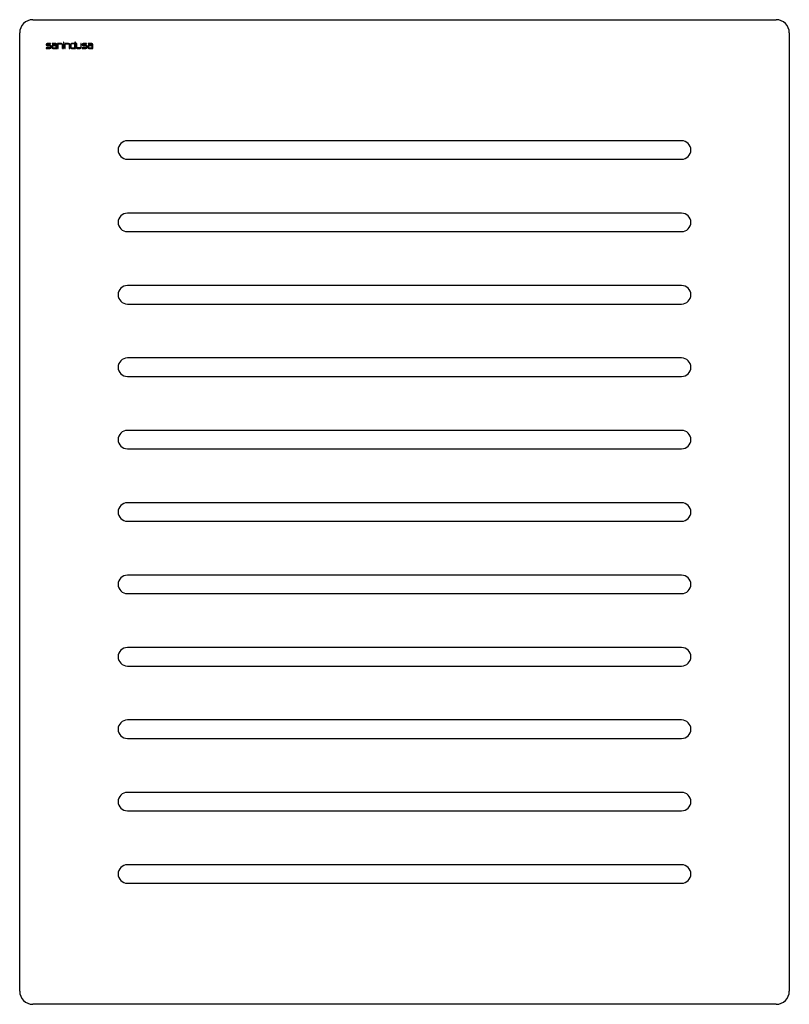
# Model space of a CAD drawing. Header units: millimetres. Extents: x 689.406 to 689.991, y 1055.851 to 1056.599.
import ezdxf

# ---------------------------------------------------------------- set-up
doc = ezdxf.new("R2010")
doc.units = ezdxf.units.MM
doc.layers.add('SANINDUSA', color=3, linetype='Continuous')

msp = doc.modelspace()

# ---------------------------------------------------------------- linework, layer by layer
at = {"layer": 'SANINDUSA'}
for p, q in [((689.41614, 1056.59945), (689.98064, 1056.59945)), ((689.40614, 1055.86145), (689.40614, 1056.58945)), ((689.99064, 1056.58945), (689.99064, 1055.86145)), ((689.42614, 1056.58065), (689.42614, 1056.58037)), ((689.42654, 1056.58037), (689.42654, 1056.58065)), ((689.42963, 1056.58145), (689.42694, 1056.58145)), ((689.42694, 1056.58105), (689.42963, 1056.58105)), ((689.42912, 1056.57997), (689.42694, 1056.57997)), ((689.42963, 1056.58105), (689.42963, 1056.58145)), ((689.43352, 1056.58145), (689.43083, 1056.58145)), ((689.43083, 1056.58145), (689.43083, 1056.58105)), ((689.43083, 1056.58105), (689.43352, 1056.58105)), ((689.43392, 1056.57997), (689.43134, 1056.57997)), ((689.43392, 1056.58065), (689.43392, 1056.57997)), ((689.43432, 1056.57767), (689.43432, 1056.58065)), ((689.4379, 1056.58145), (689.43493, 1056.58145)), ((689.43493, 1056.58145), (689.43493, 1056.57767)), ((689.43533, 1056.57767), (689.43533, 1056.58105)), ((689.43533, 1056.58105), (689.43792, 1056.58105)), ((689.43832, 1056.58065), (689.43832, 1056.57767)), ((689.4387, 1056.57767), (689.4387, 1056.58065)), ((689.43971, 1056.58242), (689.43933, 1056.58242)), ((689.43933, 1056.58242), (689.43933, 1056.58183)), ((689.43933, 1056.58183), (689.43971, 1056.58183)), ((689.43971, 1056.58145), (689.43933, 1056.58145)), ((689.43933, 1056.58145), (689.43933, 1056.57767)), ((689.43971, 1056.58183), (689.43971, 1056.58242)), ((689.43971, 1056.57767), (689.43971, 1056.58145)), ((689.44331, 1056.58145), (689.44033, 1056.58145)), ((689.44033, 1056.58145), (689.44033, 1056.57767)), ((689.44072, 1056.57767), (689.44072, 1056.58105)), ((689.44072, 1056.58105), (689.44331, 1056.58105)), ((689.44371, 1056.58065), (689.44371, 1056.57767)), ((689.44411, 1056.57767), (689.44411, 1056.58065)), ((689.44471, 1056.58065), (689.4447, 1056.57847)), ((689.4451, 1056.58065), (689.4451, 1056.57845)), ((689.44809, 1056.58105), (689.4455, 1056.58105)), ((689.44809, 1056.58145), (689.44551, 1056.58145)), ((689.44848, 1056.58242), (689.44809, 1056.58242)), ((689.44809, 1056.58242), (689.44809, 1056.58145)), ((689.44809, 1056.57805), (689.44809, 1056.58105)), ((689.44848, 1056.57767), (689.44848, 1056.58242)), ((689.44949, 1056.58145), (689.4491, 1056.58145)), ((689.4491, 1056.58145), (689.4491, 1056.57847)), ((689.44949, 1056.57845), (689.44949, 1056.58145)), ((689.45288, 1056.58145), (689.45248, 1056.58145)), ((689.45248, 1056.58145), (689.45248, 1056.57846)), ((689.45288, 1056.57847), (689.45288, 1056.58145)), ((689.45349, 1056.58065), (689.45349, 1056.58037)), ((689.45389, 1056.58037), (689.45389, 1056.58065)), ((689.45698, 1056.58145), (689.45429, 1056.58145)), ((689.45429, 1056.58105), (689.45698, 1056.58105)), ((689.45646, 1056.57997), (689.45429, 1056.57997)), ((689.45698, 1056.58105), (689.45698, 1056.58145)), ((689.46086, 1056.58145), (689.45818, 1056.58145)), ((689.45818, 1056.58145), (689.45818, 1056.58105)), ((689.45818, 1056.58105), (689.46086, 1056.58105)), ((689.46126, 1056.57997), (689.45869, 1056.57997)), ((689.46126, 1056.58065), (689.46126, 1056.57997)), ((689.46166, 1056.57767), (689.46166, 1056.58065)), ((689.42913, 1056.57805), (689.42614, 1056.57805)), ((689.42614, 1056.57805), (689.42614, 1056.57767)), ((689.42614, 1056.57767), (689.42912, 1056.57767)), ((689.42694, 1056.57957), (689.42913, 1056.57957)), ((689.42953, 1056.57917), (689.42953, 1056.57845)), ((689.42992, 1056.57847), (689.42992, 1056.57917)), ((689.43054, 1056.57917), (689.43054, 1056.57847)), ((689.43093, 1056.57917), (689.43093, 1056.57845)), ((689.43392, 1056.57957), (689.43133, 1056.57957)), ((689.43133, 1056.57805), (689.43392, 1056.57805)), ((689.43134, 1056.57767), (689.43432, 1056.57767)), ((689.43392, 1056.57805), (689.43392, 1056.57957)), ((689.43493, 1056.57767), (689.43533, 1056.57767)), ((689.43832, 1056.57767), (689.4387, 1056.57767)), ((689.43933, 1056.57767), (689.43971, 1056.57767)), ((689.44033, 1056.57767), (689.44072, 1056.57767)), ((689.44371, 1056.57767), (689.44411, 1056.57767)), ((689.4455, 1056.57805), (689.44809, 1056.57805)), ((689.4455, 1056.57767), (689.44848, 1056.57767)), ((689.45208, 1056.57806), (689.44989, 1056.57805)), ((689.4499, 1056.57767), (689.45208, 1056.57767)), ((689.45648, 1056.57805), (689.45349, 1056.57805)), ((689.45349, 1056.57805), (689.45349, 1056.57767)), ((689.45349, 1056.57767), (689.45646, 1056.57767)), ((689.45429, 1056.57957), (689.45648, 1056.57957)), ((689.45688, 1056.57917), (689.45688, 1056.57845)), ((689.45726, 1056.57846), (689.45726, 1056.57917)), ((689.45789, 1056.57917), (689.45789, 1056.57847)), ((689.45829, 1056.57917), (689.45829, 1056.57845)), ((689.46126, 1056.57957), (689.45869, 1056.57957)), ((689.45869, 1056.57805), (689.46126, 1056.57805)), ((689.45869, 1056.57767), (689.46166, 1056.57767)), ((689.46126, 1056.57805), (689.46126, 1056.57957)), ((689.90889, 1056.50745), (689.48789, 1056.50745)), ((689.48789, 1056.49345), (689.90889, 1056.49345)), ((689.90889, 1056.45245), (689.48789, 1056.45245)), ((689.48789, 1056.43845), (689.90889, 1056.43845)), ((689.90889, 1056.39745), (689.48789, 1056.39745)), ((689.48789, 1056.38345), (689.90889, 1056.38345)), ((689.90889, 1056.34245), (689.48789, 1056.34245)), ((689.48789, 1056.32845), (689.90889, 1056.32845)), ((689.90889, 1056.28745), (689.48789, 1056.28745)), ((689.48789, 1056.27345), (689.90889, 1056.27345)), ((689.90889, 1056.23245), (689.48789, 1056.23245)), ((689.48789, 1056.21845), (689.90889, 1056.21845)), ((689.90889, 1056.17745), (689.48789, 1056.17745)), ((689.48789, 1056.16345), (689.90889, 1056.16345)), ((689.90889, 1056.12245), (689.48789, 1056.12245)), ((689.48789, 1056.10845), (689.90889, 1056.10845)), ((689.90889, 1056.06745), (689.48789, 1056.06745)), ((689.48789, 1056.05345), (689.90889, 1056.05345)), ((689.90889, 1056.01245), (689.48789, 1056.01245)), ((689.48789, 1055.99845), (689.90889, 1055.99845)), ((689.90889, 1055.95745), (689.48789, 1055.95745)), ((689.48789, 1055.94345), (689.90889, 1055.94345)), ((689.98064, 1055.85145), (689.41614, 1055.85145))]:
    msp.add_line(p, q, dxfattribs=at)
for centre, radius, start, end in [((689.41614, 1056.58945), 0.01, 90, 180), ((689.98064, 1056.58945), 0.01, 0, 90), ((689.42694, 1056.58065), 0.0008, 90, 180), ((689.42694, 1056.58037), 0.0008, 180, 270), ((689.42694, 1056.58065), 0.0004, 90, 180), ((689.42694, 1056.58037), 0.0004, 180, 270), ((689.42912, 1056.57917), 0.0008, 0, 90), ((689.43134, 1056.57917), 0.0008, 90, 180), ((689.43352, 1056.58065), 0.0008, 0, 90), ((689.43352, 1056.58065), 0.0004, 0, 90), ((689.4379, 1056.58065), 0.0008, 0, 90), ((689.43792, 1056.58065), 0.0004, 0, 90), ((689.44331, 1056.58065), 0.0008, 0, 90), ((689.44331, 1056.58065), 0.0004, 0, 90), ((689.44551, 1056.58065), 0.0008, 90, 179.7853), ((689.4455, 1056.58065), 0.0004, 90, 180), ((689.45429, 1056.58065), 0.0008, 90, 180), ((689.45429, 1056.58037), 0.0008, 180, 270), ((689.45429, 1056.58065), 0.0004, 90, 180), ((689.45429, 1056.58037), 0.0004, 180, 270), ((689.45646, 1056.57917), 0.0008, 359.46431, 90), ((689.45869, 1056.57917), 0.0008, 90, 180), ((689.46086, 1056.58065), 0.0008, 0, 90), ((689.46086, 1056.58065), 0.0004, 0, 90), ((689.42912, 1056.57847), 0.0008, 270, 0), ((689.42913, 1056.57917), 0.0004, 0, 90), ((689.42913, 1056.57845), 0.0004, 270, 0), ((689.43134, 1056.57847), 0.0008, 180, 270), ((689.43133, 1056.57917), 0.0004, 90, 180), ((689.43133, 1056.57845), 0.0004, 180, 270), ((689.4455, 1056.57847), 0.0008, 179.7853, 270), ((689.4455, 1056.57845), 0.0004, 180, 270), ((689.4499, 1056.57847), 0.0008, 180, 270), ((689.44989, 1056.57845), 0.0004, 180, 270.20399), ((689.45208, 1056.57847), 0.0008, 270, 0), ((689.45208, 1056.57846), 0.0004, 270.20399, 0), ((689.45646, 1056.57847), 0.0008, 270, 359.46431), ((689.45648, 1056.57917), 0.0004, 0, 90), ((689.45648, 1056.57845), 0.0004, 270, 0), ((689.45869, 1056.57847), 0.0008, 180, 270), ((689.45869, 1056.57917), 0.0004, 90, 180), ((689.45869, 1056.57845), 0.0004, 180, 270), ((689.48789, 1056.50045), 0.007, 90, 270), ((689.90889, 1056.50045), 0.007, 270, 90), ((689.48789, 1056.44545), 0.007, 90, 270), ((689.90889, 1056.44545), 0.007, 270, 90), ((689.48789, 1056.39045), 0.007, 90, 270), ((689.90889, 1056.39045), 0.007, 270, 90), ((689.48789, 1056.33545), 0.007, 90, 270), ((689.90889, 1056.33545), 0.007, 270, 90), ((689.48789, 1056.28045), 0.007, 90, 270), ((689.90889, 1056.28045), 0.007, 270, 90), ((689.48789, 1056.22545), 0.007, 90, 270), ((689.90889, 1056.22545), 0.007, 270, 90), ((689.48789, 1056.17045), 0.007, 90, 270), ((689.90889, 1056.17045), 0.007, 270, 90), ((689.48789, 1056.11545), 0.007, 90, 270), ((689.90889, 1056.11545), 0.007, 270, 90), ((689.48789, 1056.06045), 0.007, 90, 270), ((689.90889, 1056.06045), 0.007, 270, 90), ((689.48789, 1056.00545), 0.007, 90, 270), ((689.90889, 1056.00545), 0.007, 270, 90), ((689.48789, 1055.95045), 0.007, 90, 270), ((689.90889, 1055.95045), 0.007, 270, 90), ((689.41614, 1055.86145), 0.01, 180, 270), ((689.98064, 1055.86145), 0.01, 270, 0)]:
    msp.add_arc(centre, radius, start, end, dxfattribs=at)

doc.saveas('drawing.dxf')
